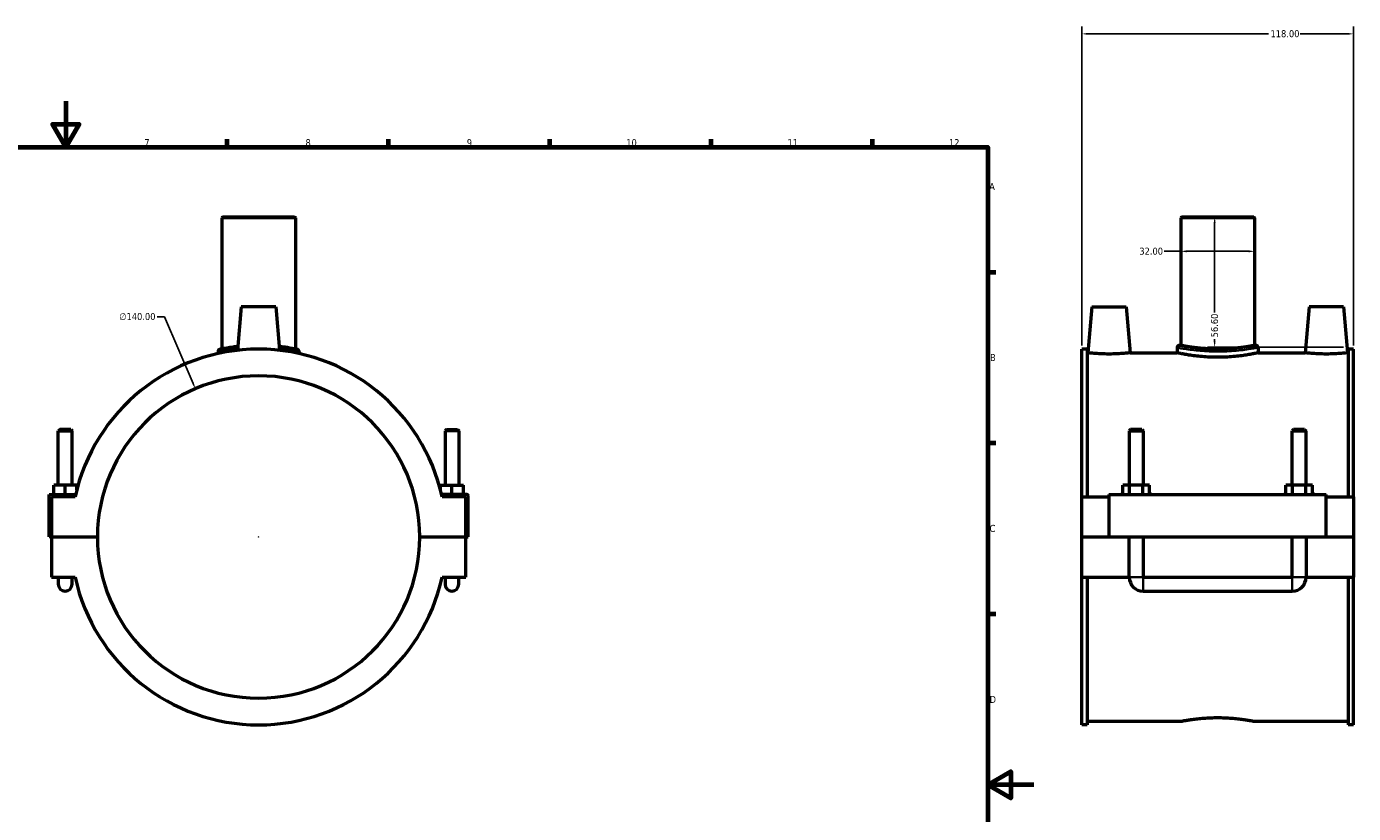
# Model space of a CAD drawing. Header units: millimetres. Extents: x 0 to 1112, y -37 to 1086.
# Tile 3 of 4: x 403 to 980, y 285 to 626. Entities that reach past the tile are written whole.
import ezdxf

# ---------------------------------------------------------------- set-up
doc = ezdxf.new("R2010")
doc.units = ezdxf.units.MM
for name, color, linetype, lineweight in [('Border (ANSI)', 7, 'Continuous', 70), ('Dimension (ANSI)', 7, 'Continuous', 25), ('Visible (ANSI)', 7, 'Continuous', 50), ('Visible Narrow (ANSI)', 7, 'Continuous', 35)]:
    doc.layers.add(name, color=color, linetype=linetype, lineweight=lineweight)
doc.styles.add('Note Text (ANSI)', font='tahoma.ttf')
doc.dimstyles.new('Default - mm (ANSI)', dxfattribs={"dimtxt": 3.048, "dimasz": 2.5, "dimexe": 3.175, "dimexo": 1.6002, "dimgap": 0.8, "dimtad": 0, "dimtoh": 1, "dimrnd": 1e-08, "dimzin": 4, "dimdsep": 46, "dimtxsty": 'Note Text (ANSI)', "dimcen": 0.09, "dimdle": 10, "dimclrd": 256, "dimclre": 256, "dimclrt": 256, "dimadec": 1, "dimazin": 1, "dimtfac": 1, "dimtofl": 0, "dimtmove": 0, "dimatfit": 3, "dimfxl": 1, "dimtolj": 1, "dimtzin": 4, "dimlwd": -1, "dimlwe": -1, "dimarcsym": 0})

# ---------------------------------------------------------------- blocks, each defined once
blk = doc.blocks.new('Borders Default Border')
at = {"layer": 'Border (ANSI)'}
for p, q in [((490.58, 574), (490.58, 577.45)), ((560.67, 574), (560.67, 577.45)), ((630.75, 574), (630.75, 577.45)), ((700.83, 574), (700.83, 577.45)), ((770.92, 574), (770.92, 577.45)), ((821, 519.75), (824.45, 519.75)), ((821, 445.5), (824.45, 445.5)), ((821, 371.25), (824.45, 371.25))]:
    blk.add_line(p, q, dxfattribs=at)
at = {"layer": 'Border (ANSI)', "flags": 128}
for points in [[(420.5, 594), (420.5, 574), (414.73, 584), (426.27, 584), (420.5, 574)], [(20, 20), (20, 574), (821, 574), (821, 20), (20, 20)], [(841, 297), (821, 297), (831, 302.77), (831, 291.23), (821, 297)]]:
    blk.add_lwpolyline(points, dxfattribs=at)
at = {"layer": 'Border (ANSI)', "attachment_point": 7, "style": 'Note Text (ANSI)'}
for s, insert, char_height in [('7', (454.6, 574.4), 3.05), ('8', (524.63, 574.33), 3.05), ('9', (594.7, 574.34), 3.05), ('10', (663.96, 574.34), 3.048), ('11', (734.04, 574.4), 3.048), ('12', (804.13, 574.4), 3.048), ('A', (821.63, 555.35), 3.05), ('B', (821.99, 481.1), 3.05), ('C', (821.8, 406.8), 3.05), ('D', (821.81, 332.6), 3.05)]:
    blk.add_mtext(s, dxfattribs=dict(at, insert=insert, char_height=char_height))
blk = doc.blocks.new('*D6')
at = {"layer": 'Defpoints', "color": 0, "transparency": 16777216}
for p in [(979.87, 623.19), (861.87, 486.26), (979.87, 486.26)]:
    blk.add_point(p, dxfattribs=at)
at = {"layer": 'Dimension (ANSI)', "transparency": 16777216}
for p, q in [((861.87, 487.87), (861.87, 626.36)), ((864.37, 623.19), (943.03, 623.19)), ((977.37, 623.19), (956.71, 623.19)), ((979.87, 487.87), (979.87, 626.36))]:
    blk.add_line(p, q, dxfattribs=at)
for points in [[(864.37, 623.6), (864.37, 622.77), (861.87, 623.19)], [(977.37, 623.6), (977.37, 622.77), (979.87, 623.19)]]:
    blk.add_solid(points, dxfattribs=at)
at = {"layer": 'Dimension (ANSI)', "transparency": 16777216, "insert": (943.83, 624.78), "char_height": 3.048, "attachment_point": 1, "style": 'Note Text (ANSI)'}
blk.add_mtext('\\A1;118.00', dxfattribs=at)
blk = doc.blocks.new('*D7')
at = {"layer": 'Defpoints', "color": 0, "transparency": 16777216}
for p in [(920.87, 543.66), (919.56, 487.06), (977.11, 487.06)]:
    blk.add_point(p, dxfattribs=at)
at = {"layer": 'Dimension (ANSI)', "transparency": 16777216}
for p, q in [((919.56, 541.16), (919.56, 502.17)), ((919.56, 489.56), (919.56, 490.57)), ((975.51, 487.06), (916.39, 487.06))]:
    blk.add_line(p, q, dxfattribs=at)
for points in [[(919.15, 541.16), (919.98, 541.16), (919.56, 543.66)], [(919.15, 489.56), (919.98, 489.56), (919.56, 487.06)]]:
    blk.add_solid(points, dxfattribs=at)
at = {"layer": 'Dimension (ANSI)', "transparency": 16777216, "insert": (917.98, 491.37), "char_height": 3.048, "attachment_point": 1, "rotation": 90, "style": 'Note Text (ANSI)'}
blk.add_mtext('\\A1;56.60', dxfattribs=at)
blk = doc.blocks.new('*D8')
at = {"layer": 'Defpoints', "color": 0, "transparency": 16777216}
for p in [(476.77, 469.05), (531.7, 340.28)]:
    blk.add_point(p, dxfattribs=at)
at = {"layer": 'Dimension (ANSI)', "transparency": 16777216}
for p, q in [((460.21, 500.31), (463.43, 500.31)), ((463.43, 500.31), (475.79, 471.35)), ((504.14, 404.66), (504.32, 404.66)), ((504.23, 404.57), (504.23, 404.75))]:
    blk.add_line(p, q, dxfattribs=at)
blk.add_solid([(476.17, 471.51), (475.4, 471.19), (476.77, 469.05)], dxfattribs=at)
at = {"layer": 'Dimension (ANSI)', "transparency": 16777216, "insert": (443.73, 501.95), "char_height": 3.048, "attachment_point": 1, "style": 'Note Text (ANSI)'}
blk.add_mtext('\\A1;∅140.00', dxfattribs=at)
blk = doc.blocks.new('*D9')
at = {"layer": 'Defpoints', "color": 0, "transparency": 16777216}
for p in [(904.87, 528.73), (904.87, 528.73), (936.87, 528.73)]:
    blk.add_point(p, dxfattribs=at)
at = {"layer": 'Dimension (ANSI)', "transparency": 16777216}
for p, q in [((904.87, 528.73), (897.69, 528.73)), ((934.37, 528.73), (907.37, 528.73))]:
    blk.add_line(p, q, dxfattribs=at)
for points in [[(907.37, 529.15), (907.37, 528.31), (904.87, 528.73)], [(934.37, 529.15), (934.37, 528.31), (936.87, 528.73)]]:
    blk.add_solid(points, dxfattribs=at)
at = {"layer": 'Dimension (ANSI)', "transparency": 16777216, "insert": (886.84, 530.32), "char_height": 3.048, "attachment_point": 1, "style": 'Note Text (ANSI)'}
blk.add_mtext('\\A1;32.00', dxfattribs=at)

msp = doc.modelspace()

# ---------------------------------------------------------------- linework, layer by layer
at = {"layer": 'Visible (ANSI)'}
for p, q in [((488.552, 543.665), (488.232, 543.345)), ((520.232, 543.345), (488.232, 543.345)), ((488.232, 543.345), (488.232, 486.312)), ((488.552, 543.665), (519.912, 543.665)), ((519.912, 543.665), (520.232, 543.345)), ((520.232, 543.345), (520.232, 486.312)), ((905.186, 543.665), (904.866, 543.345)), ((936.866, 543.345), (904.866, 543.345)), ((904.866, 543.345), (904.866, 487.865)), ((905.186, 543.665), (936.546, 543.665)), ((936.546, 543.665), (936.866, 543.345)), ((936.866, 543.345), (936.866, 487.865)), ((496.732, 504.665), (495.078, 485.75)), ((511.732, 504.665), (496.732, 504.665)), ((511.732, 504.665), (513.387, 485.75)), ((866.166, 504.665), (864.416, 484.665)), ((866.166, 504.665), (881.166, 504.665)), ((881.166, 504.665), (882.916, 484.665)), ((960.566, 504.665), (958.816, 484.665)), ((975.566, 504.665), (960.566, 504.665)), ((975.566, 504.665), (977.316, 484.665)), ((486.632, 485.204), (486.632, 484.344)), ((521.832, 485.204), (521.832, 484.344)), ((861.866, 422.165), (861.866, 486.265)), ((864.226, 486.265), (861.866, 486.265)), ((864.226, 486.265), (864.226, 422.165)), ((864.226, 484.665), (864.416, 484.665)), ((882.916, 484.665), (903.266, 484.665)), ((903.266, 486.905), (903.266, 484.665)), ((904.866, 487.865), (904.226, 487.865)), ((937.506, 487.865), (936.866, 487.865)), ((938.466, 486.905), (938.466, 484.665)), ((938.466, 484.665), (958.816, 484.665)), ((977.316, 484.665), (977.506, 484.665)), ((977.506, 486.265), (977.506, 422.165)), ((979.866, 486.265), (977.506, 486.265)), ((979.866, 422.165), (979.866, 486.265)), ((417.832, 451.382), (417.232, 450.782)), ((417.232, 450.782), (423.232, 450.782)), ((417.232, 427.165), (417.232, 450.782)), ((422.632, 451.382), (417.832, 451.382)), ((422.632, 451.382), (423.232, 450.782)), ((423.232, 427.165), (423.232, 450.782)), ((585.832, 451.382), (585.232, 450.782)), ((591.232, 450.782), (585.232, 450.782)), ((585.232, 450.782), (585.232, 427.165)), ((585.832, 451.382), (590.632, 451.382)), ((590.632, 451.382), (591.232, 450.782)), ((591.232, 450.782), (591.232, 427.165)), ((883.066, 451.382), (882.466, 450.782)), ((882.466, 450.782), (888.466, 450.782)), ((882.466, 450.782), (882.466, 427.165)), ((887.866, 451.382), (883.066, 451.382)), ((887.866, 451.382), (888.466, 450.782)), ((888.466, 450.782), (888.466, 427.165)), ((953.866, 451.382), (953.266, 450.782)), ((953.266, 450.782), (959.266, 450.782)), ((953.266, 427.165), (953.266, 450.782)), ((958.666, 451.382), (953.866, 451.382)), ((958.666, 451.382), (959.266, 450.782)), ((959.266, 427.165), (959.266, 450.782)), ((415.232, 423.165), (415.232, 427.165)), ((420.232, 427.165), (415.232, 427.165)), ((425.232, 427.165), (420.232, 427.165)), ((420.232, 423.165), (420.232, 427.165)), ((425.232, 425.099), (425.232, 427.165)), ((583.232, 427.165), (588.232, 427.165)), ((583.232, 425.099), (583.232, 427.165)), ((588.232, 423.165), (588.232, 427.165)), ((588.232, 427.165), (593.232, 427.165)), ((593.232, 423.165), (593.232, 427.165)), ((879.693, 423.165), (879.693, 427.165)), ((882.579, 427.165), (879.693, 427.165)), ((882.579, 423.165), (882.579, 427.165)), ((888.353, 427.165), (882.579, 427.165)), ((888.353, 423.165), (888.353, 427.165)), ((891.24, 427.165), (888.353, 427.165)), ((891.24, 423.165), (891.24, 427.165)), ((950.493, 423.165), (950.493, 427.165)), ((953.379, 427.165), (950.493, 427.165)), ((953.379, 423.165), (953.379, 427.165)), ((959.153, 427.165), (953.379, 427.165)), ((959.153, 423.165), (959.153, 427.165)), ((962.04, 427.165), (959.153, 427.165)), ((962.04, 423.165), (962.04, 427.165)), ((413.232, 423.165), (424.757, 423.165)), ((413.232, 404.715), (413.232, 423.165)), ((424.531, 422.165), (414.232, 422.165)), ((414.232, 422.165), (414.232, 404.715)), ((594.732, 423.165), (583.708, 423.165)), ((594.232, 422.165), (583.934, 422.165)), ((594.232, 404.715), (594.232, 422.165)), ((595.232, 404.715), (595.232, 422.665)), ((861.866, 422.165), (873.666, 422.165)), ((861.866, 404.715), (861.866, 422.165)), ((873.666, 423.165), (873.666, 404.715)), ((873.666, 423.165), (968.066, 423.165)), ((968.066, 404.715), (968.066, 423.165)), ((968.066, 422.165), (979.866, 422.165)), ((979.866, 422.165), (979.866, 404.715)), ((414.232, 404.715), (413.232, 404.715)), ((414.232, 404.715), (434.232, 404.715)), ((414.232, 404.615), (414.232, 387.165)), ((434.232, 404.615), (414.232, 404.615)), ((417.232, 404.615), (417.232, 404.715)), ((423.232, 404.615), (423.232, 404.715)), ((574.232, 404.715), (594.232, 404.715)), ((594.232, 404.615), (574.232, 404.615)), ((585.232, 404.715), (585.232, 404.615)), ((591.232, 404.715), (591.232, 404.615)), ((594.232, 404.715), (595.232, 404.715)), ((594.232, 387.165), (594.232, 404.615)), ((861.866, 404.715), (873.666, 404.715)), ((861.866, 387.165), (861.866, 404.615)), ((882.466, 404.615), (861.866, 404.615)), ((873.666, 404.715), (968.066, 404.715)), ((882.466, 404.715), (882.466, 404.615)), ((882.466, 387.165), (882.466, 404.615)), ((888.466, 404.715), (888.466, 404.615)), ((888.466, 404.615), (888.466, 387.165)), ((953.266, 404.615), (888.466, 404.615)), ((953.266, 404.615), (953.266, 404.715)), ((953.266, 387.165), (953.266, 404.615)), ((959.266, 404.615), (959.266, 404.715)), ((959.266, 404.615), (959.266, 387.165)), ((979.866, 404.615), (959.266, 404.615)), ((968.066, 404.715), (979.866, 404.715)), ((979.866, 404.615), (979.866, 387.165)), ((414.232, 387.165), (424.531, 387.165)), ((417.232, 387.165), (417.232, 384.165)), ((423.232, 384.165), (423.232, 387.165)), ((583.934, 387.165), (594.232, 387.165)), ((585.232, 387.165), (585.232, 384.165)), ((591.232, 384.165), (591.232, 387.165)), ((861.866, 323.065), (861.866, 387.165)), ((861.866, 387.165), (882.466, 387.165)), ((864.226, 387.165), (864.226, 323.065)), ((888.466, 387.165), (953.266, 387.165)), ((959.266, 387.165), (979.866, 387.165)), ((977.506, 387.165), (977.506, 323.065)), ((979.866, 323.065), (979.866, 387.165)), ((888.466, 381.165), (953.266, 381.165)), ((864.226, 323.065), (861.866, 323.065)), ((864.226, 324.665), (905.186, 324.665)), ((936.546, 324.665), (977.506, 324.665)), ((979.866, 323.065), (977.506, 323.065))]:
    msp.add_line(p, q, dxfattribs=at)
for centre, radius, start, end in [((504.232, 404.665), 81.6, 12.383895, 167.616105), ((487.592, 485.204), 0.96, 101.673515, 180), ((520.872, 485.204), 0.96, 0, 78.326485), ((904.226, 486.905), 0.96, 90, 180), ((937.506, 486.905), 0.96, 0, 90), ((504.232, 404.665), 70, 0.040926, 179.959074), ((594.732, 422.665), 0.5, 0, 90), ((504.232, 404.665), 70, 180.040926, 359.959074), ((504.232, 404.665), 81.6, 192.383895, 347.616105), ((888.466, 387.165), 6, 180, 270), ((953.266, 387.165), 6, 270, 0), ((420.232, 384.165), 3, 180, 0), ((588.232, 384.165), 3, 180, 0)]:
    msp.add_arc(centre, radius, start, end, dxfattribs=at)
for points, knots in [([(495.221, 487.375), (494.501, 487.296), (493.816, 487.213), (491.054, 486.842), (489.408, 486.54), (487.752, 486.219), (487.402, 486.147), (487.4, 486.146)], [8.9376404, 8.9376404, 8.9376404, 8.9376404, 9.1952176, 9.1952176, 10.0459362, 10.0459362, 10.6421543, 10.6421543, 10.6421543, 10.6421543]), ([(521.067, 486.144), (521.067, 486.144), (520.913, 486.176), (520.096, 486.34), (519.151, 486.527), (516.605, 486.949), (515.035, 487.18), (513.245, 487.375)], [5.3210844, 5.3210844, 5.3210844, 5.3210844, 5.715607, 5.715607, 6.3849857, 6.3849857, 7.0255956, 7.0255956, 7.0255956, 7.0255956]), ([(882.916, 484.665), (882.916, 484.665), (882.685, 484.637), (881.745, 484.535), (881.036, 484.463), (879.397, 484.327), (878.357, 484.254), (876.075, 484.151), (874.832, 484.123), (872.5, 484.123), (871.258, 484.151), (868.975, 484.254), (867.935, 484.327), (866.297, 484.463), (865.588, 484.535), (864.648, 484.637), (864.416, 484.665), (864.416, 484.665)], [1.3986421, 1.3986421, 1.3986421, 1.3986421, 1.7480957, 1.7480957, 2.0975493, 2.0975493, 2.4474168, 2.4474168, 2.7972842, 2.7972842, 3.1471517, 3.1471517, 3.4970192, 3.4970192, 3.8464728, 3.8464728, 4.1959264, 4.1959264, 4.1959264, 4.1959264]), ([(938.466, 484.665), (938.466, 484.665), (938.36, 484.641), (937.913, 484.545), (937.572, 484.472), (936.673, 484.288), (936.113, 484.178), (934.822, 483.94), (934.091, 483.814), (932.532, 483.568), (931.651, 483.441), (929.733, 483.201), (928.695, 483.089), (926.528, 482.903), (925.397, 482.828), (923.121, 482.729), (921.975, 482.705), (919.757, 482.705), (918.612, 482.729), (916.335, 482.828), (915.204, 482.903), (913.037, 483.089), (912, 483.201), (910.081, 483.441), (909.2, 483.568), (907.642, 483.814), (906.91, 483.94), (905.619, 484.178), (905.06, 484.288), (904.161, 484.472), (903.82, 484.545), (903.373, 484.641), (903.266, 484.665), (903.266, 484.665)], [2.6612666, 2.6612666, 2.6612666, 2.6612666, 2.9939112, 2.9939112, 3.3265558, 3.3265558, 3.6592003, 3.6592003, 3.9918449, 3.9918449, 4.324517, 4.324517, 4.6571891, 4.6571891, 4.9898611, 4.9898611, 5.3225332, 5.3225332, 5.6552053, 5.6552053, 5.9878774, 5.9878774, 6.3205495, 6.3205495, 6.6532216, 6.6532216, 6.9858661, 6.9858661, 7.3185107, 7.3185107, 7.6511553, 7.6511553, 7.9837998, 7.9837998, 7.9837998, 7.9837998]), ([(920.866, 486.312), (919.859, 486.312), (918.818, 486.331), (916.749, 486.409), (915.721, 486.468), (913.751, 486.615), (912.807, 486.704), (911.062, 486.894), (910.261, 486.995), (908.844, 487.189), (908.178, 487.29), (907.004, 487.478), (906.496, 487.566), (905.678, 487.712), (905.369, 487.769), (904.963, 487.846), (904.866, 487.865), (904.866, 487.865)], [0, 0, 0, 0, 0.3021675, 0.3021675, 0.6043349, 0.6043349, 0.9065024, 0.9065024, 1.2086699, 1.2086699, 1.5108229, 1.5108229, 1.8129759, 1.8129759, 2.115129, 2.115129, 2.417282, 2.417282, 2.417282, 2.417282]), ([(936.866, 487.865), (936.866, 487.865), (936.77, 487.846), (936.363, 487.769), (936.054, 487.712), (935.237, 487.566), (934.728, 487.478), (933.554, 487.29), (932.889, 487.189), (931.471, 486.995), (930.67, 486.894), (928.925, 486.704), (927.981, 486.615), (926.011, 486.468), (924.983, 486.409), (922.914, 486.331), (921.873, 486.312), (920.866, 486.312)], [7.2518461, 7.2518461, 7.2518461, 7.2518461, 7.5539991, 7.5539991, 7.8561521, 7.8561521, 8.1583052, 8.1583052, 8.4604582, 8.4604582, 8.7626257, 8.7626257, 9.0647932, 9.0647932, 9.3669606, 9.3669606, 9.6691281, 9.6691281, 9.6691281, 9.6691281]), ([(977.316, 484.665), (977.316, 484.665), (977.085, 484.637), (976.145, 484.535), (975.436, 484.463), (973.797, 484.327), (972.757, 484.254), (970.475, 484.151), (969.232, 484.123), (968.066, 484.123), (966.9, 484.123), (965.658, 484.151), (963.375, 484.254), (962.335, 484.327), (960.697, 484.463), (959.988, 484.535), (959.048, 484.637), (958.816, 484.665), (958.816, 484.665)], [4.1959264, 4.1959264, 4.1959264, 4.1959264, 4.54538, 4.54538, 4.8948336, 4.8948336, 5.244701, 5.244701, 5.5945685, 5.5945685, 5.5945685, 5.944436, 5.944436, 6.2943034, 6.2943034, 6.643757, 6.643757, 6.9932106, 6.9932106, 6.9932106, 6.9932106]), ([(905.186, 324.665), (905.186, 324.665), (905.281, 324.684), (905.679, 324.76), (905.982, 324.818), (906.783, 324.963), (907.281, 325.051), (908.432, 325.239), (909.084, 325.34), (910.473, 325.534), (911.258, 325.635), (912.968, 325.825), (913.893, 325.913), (915.824, 326.061), (916.832, 326.119), (918.859, 326.197), (919.879, 326.217), (921.853, 326.217), (922.873, 326.197), (924.901, 326.119), (925.908, 326.061), (927.839, 325.913), (928.764, 325.825), (930.474, 325.635), (931.259, 325.534), (932.648, 325.34), (933.301, 325.239), (934.451, 325.051), (934.949, 324.963), (935.75, 324.818), (936.053, 324.76), (936.452, 324.684), (936.546, 324.665), (936.546, 324.665)], [2.3691875, 2.3691875, 2.3691875, 2.3691875, 2.6653284, 2.6653284, 2.9614692, 2.9614692, 3.25761, 3.25761, 3.5537508, 3.5537508, 3.8499068, 3.8499068, 4.1460629, 4.1460629, 4.442219, 4.442219, 4.7383751, 4.7383751, 5.0345312, 5.0345312, 5.3306873, 5.3306873, 5.6268434, 5.6268434, 5.9229994, 5.9229994, 6.2191402, 6.2191402, 6.515281, 6.515281, 6.8114218, 6.8114218, 7.1075626, 7.1075626, 7.1075626, 7.1075626])]:
    msp.add_open_spline(points, degree=3, knots=knots, dxfattribs=at)
at = {"layer": 'Visible Narrow (ANSI)'}
for p, q in [((882.503, 387.165), (888.429, 387.165)), ((888.466, 381.202), (888.466, 387.128)), ((953.266, 381.202), (953.266, 387.128)), ((959.229, 387.165), (953.303, 387.165))]:
    msp.add_line(p, q, dxfattribs=at)
msp.add_arc((520.872, 485.204), 0.96, 3.916324, 74.410161, dxfattribs=at)
for points, knots in [([(486.659, 485.211), (486.751, 485.229), (487.106, 485.297), (488.734, 485.595), (490.455, 485.894), (493.212, 486.244), (493.783, 486.311), (494.379, 486.375)], [-10.555062, -10.555062, -10.555062, -10.555062, -10.0459362, -10.0459362, -9.1952176, -9.1952176, -8.9874014, -8.9874014, -8.9874014, -8.9874014]), ([(514.087, 486.375), (515.779, 486.193), (517.269, 485.984), (519.829, 485.583), (520.818, 485.398), (521.602, 485.249), (521.754, 485.219), (521.809, 485.208)], [-6.9758354, -6.9758354, -6.9758354, -6.9758354, -6.3849857, -6.3849857, -5.715607, -5.715607, -5.4081765, -5.4081765, -5.4081765, -5.4081765]), ([(903.487, 486.861), (903.747, 486.812), (904.235, 486.722), (906.217, 486.377), (908.202, 486.057), (912.874, 485.531), (915.481, 485.324), (921.125, 485.157), (924.169, 485.222), (929.711, 485.595), (932.205, 485.894), (935.876, 486.428), (937.159, 486.661), (938.018, 486.82), (938.149, 486.844), (938.247, 486.863)], [-13.0366469, -13.0366469, -13.0366469, -13.0366469, -12.559614, -12.559614, -11.6908723, -11.6908723, -10.8994243, -10.8994243, -10.0459362, -10.0459362, -9.1952176, -9.1952176, -8.4287352, -8.4287352, -8.2476632, -8.2476632, -8.2476632, -8.2476632]), ([(937.299, 487.822), (937.207, 487.804), (937.083, 487.779), (936.27, 487.618), (935.057, 487.383), (931.587, 486.842), (929.229, 486.54), (923.989, 486.162), (921.111, 486.096), (915.775, 486.265), (913.31, 486.475), (908.893, 487.007), (907.016, 487.331), (905.142, 487.68), (904.681, 487.771), (904.435, 487.821)], [8.2476632, 8.2476632, 8.2476632, 8.2476632, 8.4287352, 8.4287352, 9.1952176, 9.1952176, 10.0459362, 10.0459362, 10.8994243, 10.8994243, 11.6908723, 11.6908723, 12.559614, 12.559614, 13.0366469, 13.0366469, 13.0366469, 13.0366469]), ([(882.415, 428.003), (882.125, 427.778), (881.851, 427.53), (881.577, 427.247), (881.561, 427.23), (881.544, 427.213)], [-1.25952722, -1.25952722, -1.25952722, -1.25952722, -1.15139936, -1.15139936, -1.14435397, -1.14435397, -1.14435397, -1.14435397]), ([(889.388, 427.213), (889.372, 427.23), (889.355, 427.247), (889.081, 427.53), (888.808, 427.778), (888.518, 428.003)], [-2.03381723, -2.03381723, -2.03381723, -2.03381723, -2.02677183, -2.02677183, -1.91864397, -1.91864397, -1.91864397, -1.91864397]), ([(953.215, 428.003), (952.925, 427.778), (952.651, 427.53), (952.377, 427.247), (952.361, 427.23), (952.344, 427.213)], [-1.25952722, -1.25952722, -1.25952722, -1.25952722, -1.15139941, -1.15139941, -1.14435397, -1.14435397, -1.14435397, -1.14435397]), ([(960.188, 427.213), (960.172, 427.23), (960.155, 427.247), (959.881, 427.53), (959.608, 427.778), (959.318, 428.003)], [-2.03381723, -2.03381723, -2.03381723, -2.03381723, -2.02677178, -2.02677178, -1.91864397, -1.91864397, -1.91864397, -1.91864397]), ([(879.655, 424.523), (879.608, 424.434), (879.561, 424.345), (879.345, 423.922), (879.184, 423.582), (879.033, 423.238)], [-0.82639237, -0.82639237, -0.82639237, -0.82639237, -0.79752084, -0.79752084, -0.69050861, -0.69050861, -0.69050861, -0.69050861]), ([(891.9, 423.238), (891.748, 423.582), (891.588, 423.922), (891.371, 424.345), (891.325, 424.434), (891.277, 424.523)], [-2.48766258, -2.48766258, -2.48766258, -2.48766258, -2.38065035, -2.38065035, -2.35177882, -2.35177882, -2.35177882, -2.35177882]), ([(950.455, 424.523), (950.408, 424.434), (950.361, 424.345), (950.145, 423.922), (949.984, 423.582), (949.833, 423.238)], [-0.82639237, -0.82639237, -0.82639237, -0.82639237, -0.79752104, -0.79752104, -0.69050861, -0.69050861, -0.69050861, -0.69050861]), ([(962.7, 423.238), (962.548, 423.582), (962.388, 423.922), (962.171, 424.345), (962.125, 424.434), (962.077, 424.523)], [-2.48766258, -2.48766258, -2.48766258, -2.48766258, -2.38065015, -2.38065015, -2.35177882, -2.35177882, -2.35177882, -2.35177882])]:
    msp.add_open_spline(points, degree=3, knots=knots, dxfattribs=at)

# ---------------------------------------------------------------- block references
msp.add_blockref('Borders Default Border', (0, 0))

# ---------------------------------------------------------------- dimensions: what is measured, and where the dimension line sits
at = {"layer": 'Dimension (ANSI)'}
for base, p1, p2, angle, override, picture, middle in [((979.866, 623.185), (861.866, 486.265), (979.866, 486.265), 180, {"dimtoh": 0, "dimdec": 2, "dimtp": 0, "dimtm": 0, "dimtdec": 2, "dimatfit": 1}, '*D6', (949.866, 623.185)), ((919.563, 487.061), (920.866, 543.665), (977.106, 487.061), 90, {"dimtoh": 0, "dimdec": 2, "dimse1": 1, "dimtp": 0, "dimtm": 0, "dimtdec": 2, "dimatfit": 1}, '*D7', (919.563, 496.37)), ((904.866, 528.73), (936.866, 528.73), (904.866, 528.73), 180, {"dimtoh": 0, "dimdec": 2, "dimse1": 1, "dimse2": 1, "dimtp": 0, "dimtm": 0, "dimtdec": 2, "dimatfit": 2}, '*D9', (891.866, 528.73))]:
    dim = msp.add_linear_dim(base=base, p1=p1, p2=p2, angle=angle, dimstyle='Default - mm (ANSI)', override=override, dxfattribs=at)
    dim.commit()
    dim.dimension.update_dxf_attribs({"geometry": picture, "text_midpoint": middle, "dimtype": 160})
dim = msp.add_diameter_dim_2p(p1=(531.698, 340.278), p2=(476.767, 469.052), dimstyle='Default - mm (ANSI)', override={"dimtih": 1, "dimdec": 2, "dimlfac": 1, "dimtp": 0, "dimtm": 0, "dimtdec": 2}, dxfattribs=at)
dim.commit()
dim.dimension.update_dxf_attribs({"geometry": '*D8', "text_midpoint": (451.572, 500.311), "dimtype": 163})

doc.saveas('drawing.dxf')
